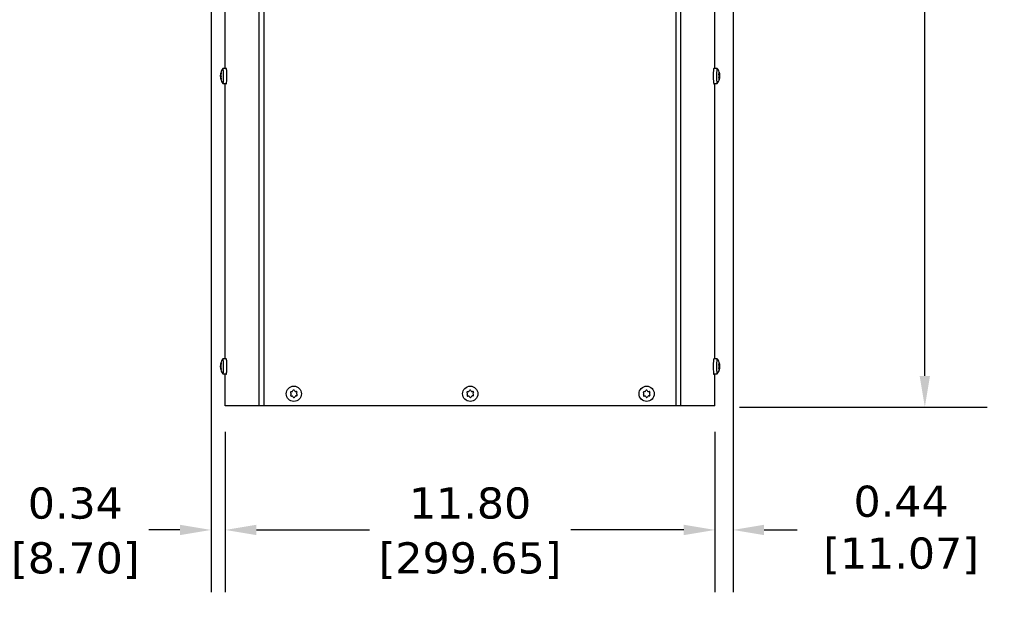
# Model space of a CAD drawing. Header units: inches. Extents: x -1 to 128, y 3 to 101.
# Tile 3 of 17: x 20 to 44, y 44 to 58. Entities that reach past the tile are written whole.
import ezdxf

# ---------------------------------------------------------------- set-up
doc = ezdxf.new("R2010")
doc.units = ezdxf.units.IN
doc.header["$LTSCALE"] = 12
doc.header["$MEASUREMENT"] = 0
doc.header["$PDSIZE"] = -1
doc.linetypes.add('SLD-Solid', pattern=[0])
doc.layers.add('DIMENSIONS', color=140, linetype='SLD-Solid', lineweight=25)
doc.styles.get("Standard").update_dxf_attribs({"font": 'verdana.ttf'})
doc.dimstyles.get("Standard").update_dxf_attribs({"dimtxt": 0.18, "dimasz": 0.18, "dimexe": 0.18, "dimexo": 0.0625, "dimgap": 0.09, "dimtad": 0, "dimtih": 1, "dimtoh": 1, "dimdec": 4, "dimzin": 0, "dimdsep": 46, "dimtxsty": 'Standard', "dimcen": 0.09, "dimadec": 0, "dimazin": 0, "dimtfac": 1, "dimtdec": 4, "dimtofl": 0, "dimtmove": 0, "dimatfit": 3, "dimfxl": 0, "dimtolj": 1, "dimtzin": 0, "dimarcsym": 0})

# ---------------------------------------------------------------- blocks, each defined once
blk = doc.blocks.new('*D138')
at = {"layer": 'Defpoints', "color": 0}
for p in [(36.668, 86.047), (41.838, 86.047), (36.774, 48.336)]:
    blk.add_point(p, dxfattribs=at)
at = {"layer": 'DIMENSIONS', "color": 0, "lineweight": -2}
for p, q in [((37.268, 86.047), (43.338, 86.047)), ((41.838, 85.297), (41.838, 68.652)), ((41.838, 49.086), (41.838, 64.612)), ((37.374, 48.336), (43.338, 48.336))]:
    blk.add_line(p, q, dxfattribs=at)
at = {"layer": 'DIMENSIONS', "color": 0}
for points in [[(41.713, 85.297), (41.963, 85.297), (41.838, 86.047)], [(41.713, 49.086), (41.963, 49.086), (41.838, 48.336)]]:
    blk.add_solid(points, dxfattribs=at)
at = {"layer": 'DIMENSIONS', "color": 0, "insert": (41.838, 66.632), "char_height": 0.75, "attachment_point": 5}
blk.add_mtext('\\A1; 37.71\\P [957.85]\\P (480V)', dxfattribs=at)
blk = doc.blocks.new('*D136')
at = {"layer": 'Defpoints', "color": 0}
for p in [(24.985, 48.336), (36.782, 48.336), (24.985, 45.374)]:
    blk.add_point(p, dxfattribs=at)
at = {"layer": 'DIMENSIONS', "color": 0, "lineweight": -2}
for p, q in [((24.985, 47.736), (24.985, 43.874)), ((36.782, 47.736), (36.782, 43.874)), ((25.735, 45.374), (28.458, 45.374)), ((36.032, 45.374), (33.308, 45.374))]:
    blk.add_line(p, q, dxfattribs=at)
at = {"layer": 'DIMENSIONS', "color": 0}
for points in [[(25.735, 45.499), (25.735, 45.249), (24.985, 45.374)], [(36.032, 45.499), (36.032, 45.249), (36.782, 45.374)]]:
    blk.add_solid(points, dxfattribs=at)
at = {"layer": 'DIMENSIONS', "color": 0, "char_height": 0.75, "attachment_point": 5}
for s, insert in [('\\A1;11.80', (30.883, 46.016)), ('\\A1;[299.65]', (30.883, 44.634))]:
    blk.add_mtext(s, dxfattribs=dict(at, insert=insert))
blk = doc.blocks.new('*D135')
at = {"layer": 'Defpoints', "color": 0}
for p in [(37.217, 58.851), (36.782, 48.336), (37.217, 45.374)]:
    blk.add_point(p, dxfattribs=at)
at = {"layer": 'DIMENSIONS', "color": 0, "lineweight": -2}
for p, q in [((37.217, 58.251), (37.217, 43.874)), ((36.782, 47.736), (36.782, 43.874)), ((36.032, 45.374), (35.282, 45.374)), ((37.967, 45.374), (38.764, 45.374))]:
    blk.add_line(p, q, dxfattribs=at)
at = {"layer": 'DIMENSIONS', "color": 0}
for points in [[(36.032, 45.499), (36.032, 45.249), (36.782, 45.374)], [(37.967, 45.499), (37.967, 45.249), (37.217, 45.374)]]:
    blk.add_solid(points, dxfattribs=at)
at = {"layer": 'DIMENSIONS', "color": 0, "insert": (41.103, 45.374), "char_height": 0.75, "attachment_point": 5}
blk.add_mtext('\\A1; 0.44\\P [11.07]', dxfattribs=at)
blk = doc.blocks.new('*D134')
at = {"layer": 'Defpoints', "color": 0}
for p in [(24.642, 59.467), (24.985, 48.336), (24.642, 45.374)]:
    blk.add_point(p, dxfattribs=at)
at = {"layer": 'DIMENSIONS', "color": 0, "lineweight": -2}
for p, q in [((24.642, 58.867), (24.642, 43.874)), ((24.985, 47.736), (24.985, 43.874)), ((23.892, 45.374), (23.142, 45.374)), ((25.735, 45.374), (26.485, 45.374))]:
    blk.add_line(p, q, dxfattribs=at)
at = {"layer": 'DIMENSIONS', "color": 0}
for points in [[(23.892, 45.499), (23.892, 45.249), (24.642, 45.374)], [(25.735, 45.499), (25.735, 45.249), (24.985, 45.374)]]:
    blk.add_solid(points, dxfattribs=at)
at = {"layer": 'DIMENSIONS', "color": 0, "char_height": 0.75, "attachment_point": 5}
for s, insert in [('\\A1;0.34', (21.373, 46.015)), ('\\A1;[8.70]', (21.373, 44.634))]:
    blk.add_mtext(s, dxfattribs=dict(at, insert=insert))

msp = doc.modelspace()

# ---------------------------------------------------------------- linework, layer by layer
for p, q in [((25.80281, 48.36631), (25.80281, 83.60331)), ((25.91837, 48.36631), (25.91837, 83.60331)), ((35.84778, 48.36631), (35.84778, 83.60331)), ((35.96334, 48.36631), (35.96334, 83.60331)), ((24.9847, 56.49931), (24.9847, 58.9502)), ((36.78146, 56.49931), (36.78146, 58.80325)), ((25.00991, 56.49931), (24.93021, 56.49931)), ((36.836, 56.49931), (36.75631, 56.49931)), ((24.87076, 56.34155), (24.88167, 56.34155)), ((24.8708, 56.29018), (24.88163, 56.29018)), ((24.87158, 56.35807), (24.88093, 56.35807)), ((24.87163, 56.27379), (24.88076, 56.27379)), ((24.87262, 56.3322), (24.88692, 56.3322)), ((24.87264, 56.29931), (24.88589, 56.29931)), ((24.87482, 56.37656), (24.88407, 56.37656)), ((24.87489, 56.2553), (24.88443, 56.2553)), ((24.87561, 56.38159), (24.88497, 56.38159)), ((24.88518, 56.25102), (24.87571, 56.25102)), ((24.8771, 56.3842), (24.88537, 56.3842)), ((24.87718, 56.24854), (24.88551, 56.24854)), ((24.88174, 56.39356), (24.88566, 56.39356)), ((24.88183, 56.23941), (24.88569, 56.23941)), ((36.89326, 56.34555), (36.87822, 56.34555)), ((36.89217, 56.26533), (36.87822, 56.26533)), ((36.8938, 56.26443), (36.87836, 56.26443)), ((36.88667, 56.26034), (36.8798, 56.26034)), ((36.88646, 56.26032), (36.87981, 56.26032)), ((36.89348, 56.29459), (36.88203, 56.29459)), ((36.89577, 56.3291), (36.88235, 56.3291)), ((36.88775, 56.39652), (36.88462, 56.39652)), ((36.89585, 56.31013), (36.88483, 56.31013)), ((36.88843, 56.2377), (36.88586, 56.2377)), ((36.89187, 56.38098), (36.88709, 56.38098)), ((36.88761, 56.37227), (36.89339, 56.37227)), ((36.89241, 56.25414), (36.88808, 56.25414)), ((24.93021, 56.13331), (25.00991, 56.13331)), ((24.9847, 49.49931), (24.9847, 56.13331)), ((36.75631, 56.13331), (36.836, 56.13331)), ((36.78146, 49.49931), (36.78146, 56.13331)), ((24.87076, 49.34155), (24.88167, 49.34155)), ((24.87158, 49.35807), (24.88093, 49.35807)), ((24.87482, 49.37656), (24.88407, 49.37656)), ((24.87561, 49.38159), (24.88497, 49.38159)), ((24.8771, 49.3842), (24.88537, 49.3842)), ((24.88174, 49.39356), (24.88566, 49.39356)), ((25.00991, 49.49931), (24.93021, 49.49931)), ((36.836, 49.49931), (36.75631, 49.49931)), ((36.89326, 49.34555), (36.87822, 49.34555)), ((36.88775, 49.39652), (36.88462, 49.39652)), ((36.89187, 49.38098), (36.88709, 49.38098)), ((36.88761, 49.37227), (36.89339, 49.37227)), ((24.8708, 49.29018), (24.88163, 49.29018)), ((24.87163, 49.27379), (24.88076, 49.27379)), ((24.87262, 49.3322), (24.88692, 49.3322)), ((24.87264, 49.29931), (24.88589, 49.29931)), ((24.87489, 49.2553), (24.88443, 49.2553)), ((24.88518, 49.25102), (24.87571, 49.25102)), ((24.87718, 49.24854), (24.88551, 49.24854)), ((24.88183, 49.23941), (24.88569, 49.23941)), ((24.93021, 49.13331), (25.00991, 49.13331)), ((24.9847, 48.36631), (24.9847, 49.13331)), ((36.75631, 49.13331), (36.836, 49.13331)), ((36.78146, 48.36631), (36.78146, 49.13331)), ((36.89217, 49.26533), (36.87822, 49.26533)), ((36.8938, 49.26443), (36.87836, 49.26443)), ((36.88667, 49.26034), (36.8798, 49.26034)), ((36.88646, 49.26032), (36.87981, 49.26032)), ((36.89348, 49.29459), (36.88203, 49.29459)), ((36.89577, 49.3291), (36.88235, 49.3291)), ((36.89585, 49.31013), (36.88483, 49.31013)), ((36.88843, 49.2377), (36.88586, 49.2377)), ((36.89241, 49.25414), (36.88808, 49.25414)), ((26.56885, 48.66249), (26.55884, 48.67803)), ((26.56133, 48.62707), (26.56978, 48.64351)), ((26.57387, 48.70728), (26.59234, 48.70818)), ((26.60831, 48.71847), (26.61676, 48.73492)), ((26.64961, 48.73652), (26.65963, 48.72098)), ((26.67652, 48.71229), (26.69499, 48.71319)), ((26.71281, 48.68555), (26.70435, 48.6691)), ((26.70528, 48.65013), (26.71529, 48.63459)), ((30.81885, 48.66249), (30.80884, 48.67803)), ((30.81133, 48.62707), (30.81978, 48.64351)), ((30.82387, 48.70728), (30.84234, 48.70818)), ((30.85831, 48.71847), (30.86676, 48.73492)), ((30.89961, 48.73652), (30.90963, 48.72098)), ((30.92652, 48.71229), (30.94499, 48.71319)), ((30.96281, 48.68555), (30.95435, 48.6691)), ((30.95528, 48.65013), (30.96529, 48.63459)), ((35.06885, 48.66249), (35.05884, 48.67803)), ((35.06133, 48.62707), (35.06978, 48.64351)), ((35.07387, 48.70728), (35.09234, 48.70818)), ((35.10831, 48.71847), (35.11676, 48.73492)), ((35.14961, 48.73652), (35.15963, 48.72098)), ((35.17652, 48.71229), (35.19499, 48.71319)), ((35.21281, 48.68555), (35.20435, 48.6691)), ((35.20528, 48.65013), (35.21529, 48.63459)), ((26.59761, 48.60032), (26.57914, 48.59942)), ((26.62452, 48.57609), (26.6145, 48.59164)), ((26.66582, 48.59414), (26.65737, 48.5777)), ((26.70026, 48.60533), (26.68179, 48.60443)), ((30.84761, 48.60032), (30.82914, 48.59942)), ((30.87452, 48.57609), (30.8645, 48.59164)), ((30.91582, 48.59414), (30.90737, 48.5777)), ((30.95026, 48.60533), (30.93179, 48.60443)), ((35.09761, 48.60032), (35.07914, 48.59942)), ((35.12452, 48.57609), (35.1145, 48.59164)), ((35.16582, 48.59414), (35.15737, 48.5777)), ((35.20026, 48.60533), (35.18179, 48.60443)), ((25.80281, 48.36631), (24.9847, 48.36631)), ((25.91837, 48.36631), (25.80281, 48.36631)), ((35.84778, 48.36631), (25.91837, 48.36631)), ((35.96334, 48.36631), (35.84778, 48.36631)), ((36.78146, 48.36631), (35.96334, 48.36631))]:
    msp.add_line(p, q)
for centre in [(26.63707, 48.65631), (30.88707, 48.65631), (35.13707, 48.65631)]:
    msp.add_circle(centre, 0.183)
for centre, radius, start, end in [((25.16838, 56.31631), 0.30107, 142.854325, 165.277309), ((36.59784, 56.31631), 0.30107, 11.697741, 37.145675), ((24.94149, 56.34633), 0.07088, 170.465111, 183.866057), ((24.94064, 56.28553), 0.07, 176.196512, 189.658034), ((24.78434, 56.3157), 0.08981, 349.484664, 10.585154), ((25.16838, 56.31631), 0.30107, 194.913513, 217.145675), ((24.91431, 56.35232), 0.03395, 168.940952, 196.913595), ((24.91499, 56.28114), 0.03458, 163.328327, 191.002841), ((24.84612, 56.31684), 0.04359, 337.870732, 22.199087), ((36.59784, 56.31631), 0.30107, 322.854325, 345.020358), ((36.8371, 56.3128), 0.04784, 348.804919, 11.682853), ((36.59784, 56.31631), 0.30107, 345.020358, 347.921705), ((36.80711, 56.31924), 0.08921, 354.138026, 6.349747), ((24.94149, 49.34633), 0.07088, 170.465111, 183.866057), ((25.16838, 49.31631), 0.30107, 142.854325, 165.277309), ((24.91431, 49.35232), 0.03395, 168.940952, 196.913595), ((36.59784, 49.31631), 0.30107, 11.697741, 37.145675), ((24.94064, 49.28553), 0.07, 176.196512, 189.658034), ((24.78434, 49.3157), 0.08981, 349.484664, 10.585154), ((25.16838, 49.31631), 0.30107, 194.913513, 217.145675), ((24.91499, 49.28114), 0.03458, 163.328327, 191.002841), ((24.84612, 49.31684), 0.04359, 337.870732, 22.199087), ((36.59784, 49.31631), 0.30107, 322.854325, 345.020358), ((36.8371, 49.3128), 0.04784, 348.804919, 11.682853), ((36.59784, 49.31631), 0.30107, 345.020358, 347.921705), ((36.80711, 49.31924), 0.08921, 354.138026, 6.349747), ((26.5748, 48.68831), 0.01899, 92.796077, 212.796077), ((26.57821, 48.61839), 0.01899, 152.796077, 272.796077), ((26.55288, 48.6522), 0.019, 332.796077, 32.796077), ((26.59141, 48.72716), 0.019, 272.796077, 332.796077), ((26.63365, 48.72624), 0.01899, 32.796077, 152.796077), ((26.6756, 48.73127), 0.019, 212.796077, 272.796077), ((26.69592, 48.69423), 0.01899, 332.796077, 92.796077), ((26.69933, 48.6243), 0.01899, 272.796077, 32.796077), ((26.72125, 48.66042), 0.019, 152.796077, 212.796077), ((30.8248, 48.68831), 0.01899, 92.796077, 212.796077), ((30.82821, 48.61839), 0.01899, 152.796077, 272.796077), ((30.80288, 48.6522), 0.019, 332.796077, 32.796077), ((30.84141, 48.72716), 0.019, 272.796077, 332.796077), ((30.88365, 48.72624), 0.01899, 32.796077, 152.796077), ((30.9256, 48.73127), 0.019, 212.796077, 272.796077), ((30.94592, 48.69423), 0.01899, 332.796077, 92.796077), ((30.94933, 48.6243), 0.01899, 272.796077, 32.796077), ((30.97125, 48.66042), 0.019, 152.796077, 212.796077), ((35.0748, 48.68831), 0.01899, 92.796077, 212.796077), ((35.07821, 48.61839), 0.01899, 152.796077, 272.796077), ((35.05288, 48.6522), 0.019, 332.796077, 32.796077), ((35.09141, 48.72716), 0.019, 272.796077, 332.796077), ((35.13365, 48.72624), 0.01899, 32.796077, 152.796077), ((35.1756, 48.73127), 0.019, 212.796077, 272.796077), ((35.19592, 48.69423), 0.01899, 332.796077, 92.796077), ((35.19933, 48.6243), 0.01899, 272.796077, 32.796077), ((35.22125, 48.66042), 0.019, 152.796077, 212.796077), ((26.59853, 48.58134), 0.019, 32.796077, 92.796077), ((26.64048, 48.58638), 0.01899, 212.796077, 332.796077), ((26.68272, 48.58546), 0.019, 92.796077, 152.796077), ((30.84853, 48.58134), 0.019, 32.796077, 92.796077), ((30.89048, 48.58638), 0.01899, 212.796077, 332.796077), ((30.93272, 48.58546), 0.019, 92.796077, 152.796077), ((35.09853, 48.58134), 0.019, 32.796077, 92.796077), ((35.14048, 48.58638), 0.01899, 212.796077, 332.796077), ((35.18272, 48.58546), 0.019, 92.796077, 152.796077)]:
    msp.add_arc(centre, radius, start, end)
for centre, major_axis, ratio, start_param, end_param in [((24.93021, 56.31631), (0, 0.183), 0.08715574, 0, 0.11454618), ((24.93021, 56.31631), (0, 0.183), 0.08715574, 3.02704648, 6.28318531), ((25.00991, 56.31631), (0, 0.183), 0.08715574, 3.14159265, 6.28318531), ((36.75631, 56.31631), (0, 0.183), 0.08715574, 0, 3.14159265), ((36.836, 56.31631), (0, 0.183), 0.08715574, 0, 3.25613883), ((36.836, 56.31631), (0, 0.183), 0.08715574, 6.16863913, 6.28318531), ((25.166, 56.36288), (-0.2958, -0.01513), 0.5041161, 0.04167911, 0.10507246), ((25.16605, 56.26936), (-0.29583, 0.01465), 0.49205426, 6.17730558, 6.24069893), ((25.16367, 56.31593), (-0.02368, 0.29524), 0.99617036, 1.28490201, 1.34829536), ((25.16367, 56.31593), (0.02368, -0.29524), 0.99617036, 4.77542487, 4.83881822), ((25.1707, 56.36326), (-0.29583, 0.01465), 0.49205426, 6.17730558, 6.24069893), ((25.17076, 56.26974), (-0.2958, -0.01513), 0.5041161, 0.04167911, 0.10507246), ((25.166, 56.36288), (-0.2958, -0.01513), 0.5041161, -0.30725109, -0.24385774), ((25.16605, 56.26936), (-0.29583, 0.01465), 0.49205426, 0.24305047, 0.30644382), ((25.17308, 56.31668), (-0.02368, 0.29524), 0.99617036, 1.28490206, 1.34829541), ((25.17308, 56.31668), (0.02368, -0.29524), 0.99617036, 4.77542489, 4.83881824), ((25.1707, 56.36326), (-0.29583, 0.01465), 0.49205426, 0.24305047, 0.30644382), ((25.17076, 56.26974), (-0.2958, -0.01513), 0.5041161, -0.30725109, -0.24385774), ((36.59389, 56.28706), (0.29352, -0.0397), 0.83740494, 0.30290764, 0.36630099), ((36.59366, 56.34099), (0.29202, 0.04951), 0.8860007, 5.88793505, 5.9513284), ((36.59761, 56.37024), (0.29619, 0.00126), 0.04859576, -0.29353172, -0.23013837), ((36.59807, 56.26238), (0.29619, 0.00126), 0.04859576, -0.29353172, -0.23013837), ((36.59366, 56.34099), (-0.29202, -0.04951), 0.8860007, 3.0952726, 3.15866595), ((36.59389, 56.28706), (-0.29352, 0.0397), 0.83740494, 3.0955701, 3.15896345), ((36.6018, 56.34555), (0.29352, -0.0397), 0.83740494, 0.30290764, 0.36630099), ((36.60203, 56.29162), (0.29202, 0.04951), 0.8860007, 5.88793505, 5.9513284), ((36.59807, 56.26238), (0.29619, 0.00126), 0.04859576, 0.05539847, 0.11879182), ((36.60203, 56.29162), (-0.29202, -0.04951), 0.8860007, 3.0952726, 3.15866595), ((36.6018, 56.34555), (-0.29352, 0.0397), 0.83740494, 3.0955701, 3.15896345), ((25.0096, 56.21631), (0, 0.1), 0.08715574, 2.54990401, 3.93789512), ((36.75656, 56.21631), (0, 0.1), 0.08715574, 2.33885522, 3.7332813), ((25.166, 49.36288), (-0.2958, -0.01513), 0.5041161, 0.04167911, 0.10507246), ((25.16367, 49.31593), (-0.02368, 0.29524), 0.99617036, 1.28490201, 1.34829536), ((25.1707, 49.36326), (-0.29583, 0.01465), 0.49205426, 6.17730558, 6.24069893), ((25.166, 49.36288), (-0.2958, -0.01513), 0.5041161, -0.30725109, -0.24385774), ((25.17308, 49.31668), (-0.02368, 0.29524), 0.99617036, 1.28490205, 1.3482954), ((25.1707, 49.36326), (-0.29583, 0.01465), 0.49205426, 0.24305047, 0.30644382), ((24.93021, 49.31631), (0, 0.183), 0.08715574, 0, 0.11454618), ((24.93021, 49.31631), (0, 0.183), 0.08715574, 3.02704648, 6.28318531), ((25.00991, 49.31631), (0, 0.183), 0.08715574, 3.14159265, 6.28318531), ((36.75631, 49.31631), (0, 0.183), 0.08715574, 0, 3.14159265), ((36.836, 49.31631), (0, 0.183), 0.08715574, 0, 3.25613883), ((36.836, 49.31631), (0, 0.183), 0.08715574, 6.16863913, 6.28318531), ((36.59761, 49.37024), (0.29619, 0.00126), 0.04859576, -0.29353172, -0.23013837), ((36.59366, 49.34099), (-0.29202, -0.04951), 0.8860007, 3.0952726, 3.15866595), ((36.6018, 49.34555), (0.29352, -0.0397), 0.83740494, 0.30290764, 0.36630099), ((36.60203, 49.29162), (-0.29202, -0.04951), 0.8860007, 3.0952726, 3.15866595), ((25.16605, 49.26936), (-0.29583, 0.01465), 0.49205426, 6.17730558, 6.24069893), ((25.16367, 49.31593), (0.02368, -0.29524), 0.99617036, 4.77542488, 4.83881823), ((25.17076, 49.26974), (-0.2958, -0.01513), 0.5041161, 0.04167911, 0.10507246), ((25.16605, 49.26936), (-0.29583, 0.01465), 0.49205426, 0.24305047, 0.30644382), ((25.17308, 49.31668), (0.02368, -0.29524), 0.99617036, 4.77542488, 4.83881823), ((25.17076, 49.26974), (-0.2958, -0.01513), 0.5041161, -0.30725109, -0.24385774), ((25.0096, 49.21631), (0, 0.1), 0.08715574, 2.54990401, 3.93789514), ((36.75656, 49.21631), (0, 0.1), 0.08715574, 2.33885518, 3.7332813), ((36.59389, 49.28706), (0.29352, -0.0397), 0.83740494, 0.30290764, 0.36630099), ((36.59366, 49.34099), (0.29202, 0.04951), 0.8860007, 5.88793505, 5.9513284), ((36.59807, 49.26238), (0.29619, 0.00126), 0.04859576, -0.29353172, -0.23013837), ((36.59389, 49.28706), (-0.29352, 0.0397), 0.83740494, 3.0955701, 3.15896345), ((36.60203, 49.29162), (0.29202, 0.04951), 0.8860007, 5.88793505, 5.9513284), ((36.59807, 49.26238), (0.29619, 0.00126), 0.04859576, 0.05539847, 0.11879182), ((36.6018, 49.34555), (-0.29352, 0.0397), 0.83740494, 3.0955701, 3.15896345)]:
    msp.add_ellipse(centre, major_axis=major_axis, ratio=ratio, start_param=start_param, end_param=end_param)
for points in [[(24.87482, 56.37656), (24.8752, 56.3784), (24.87557, 56.38023), (24.87592, 56.38198)], [(24.87578, 56.25097), (24.8755, 56.25239), (24.8752, 56.25384), (24.87489, 56.2553)], [(24.87482, 49.37656), (24.8752, 49.3784), (24.87557, 49.38023), (24.87592, 49.38198)], [(24.87578, 49.25097), (24.8755, 49.25239), (24.8752, 49.25384), (24.87489, 49.2553)]]:
    msp.add_open_spline(points, degree=3)
for points, knots in [([(24.87545, 56.38407), (24.87522, 56.38243), (24.87526, 56.38157), (24.87583, 56.38161), (24.87638, 56.38252), (24.8771, 56.3842)], [0, 0, 0, 0, 0.5, 0.5, 1, 1, 1, 1]), ([(24.87718, 56.24854), (24.87646, 56.25018), (24.87592, 56.25104), (24.87534, 56.251), (24.8753, 56.25009), (24.87553, 56.24841)], [0, 0, 0, 0, 0.5, 0.5, 1, 1, 1, 1]), ([(24.88174, 56.39356), (24.88267, 56.39523), (24.88354, 56.39613), (24.88492, 56.3962), (24.88543, 56.39535), (24.88594, 56.39204), (24.88593, 56.38962), (24.88542, 56.3839), (24.88492, 56.38062), (24.88423, 56.37731)], [0, 0, 0, 0, 0.25, 0.25, 0.5, 0.5, 0.75, 0.75, 1, 1, 1, 1]), ([(24.8843, 56.25605), (24.88499, 56.25275), (24.8855, 56.24947), (24.88602, 56.24373), (24.88603, 56.24125), (24.88553, 56.23785), (24.88502, 56.23695), (24.88364, 56.23692), (24.88277, 56.23778), (24.88183, 56.23941)], [0, 0, 0, 0, 0.25, 0.25, 0.5, 0.5, 0.75, 0.75, 1, 1, 1, 1]), ([(36.87984, 56.33803), (36.879, 56.3408), (36.87833, 56.34403), (36.87749, 56.35061), (36.87733, 56.354), (36.8776, 56.35997), (36.87802, 56.36251), (36.87931, 56.36608), (36.88017, 56.36712), (36.88115, 56.36728)], [0, 0, 0, 0, 0.25, 0.25, 0.5, 0.5, 0.75, 0.75, 1, 1, 1, 1]), ([(36.88161, 56.25942), (36.88063, 56.25926), (36.87977, 56.25997), (36.87845, 56.26296), (36.878, 56.26527), (36.87769, 56.27091), (36.87781, 56.27419), (36.87859, 56.28081), (36.87924, 56.28413), (36.88006, 56.28707)], [0, 0, 0, 0, 0.25, 0.25, 0.5, 0.5, 0.75, 0.75, 1, 1, 1, 1]), ([(36.88489, 56.39492), (36.88433, 56.39785), (36.88395, 56.40036), (36.88363, 56.40396), (36.88369, 56.40504), (36.88428, 56.40537), (36.88479, 56.40462), (36.88611, 56.40159), (36.88691, 56.39929), (36.88775, 56.39652)], [0, 0, 0, 0, 0.25, 0.25, 0.5, 0.5, 0.75, 0.75, 1, 1, 1, 1]), ([(36.88843, 56.2377), (36.88761, 56.23476), (36.88683, 56.23225), (36.88554, 56.22866), (36.88504, 56.22758), (36.88445, 56.22725), (36.88438, 56.22799), (36.88467, 56.23103), (36.88503, 56.23332), (36.88556, 56.23609)], [0, 0, 0, 0, 0.25, 0.25, 0.5, 0.5, 0.75, 0.75, 1, 1, 1, 1]), ([(36.88601, 56.36818), (36.88677, 56.36834), (36.88731, 56.36939), (36.88779, 56.37297), (36.88774, 56.37552), (36.8874, 56.37847)], [0, 0, 0, 0, 0.5, 0.5, 1, 1, 1, 1]), ([(36.88794, 56.25164), (36.88826, 56.25443), (36.88829, 56.25672), (36.88778, 56.25975), (36.88723, 56.26048), (36.88646, 56.26032)], [0, 0, 0, 0, 0.5, 0.5, 1, 1, 1, 1]), ([(36.89105, 56.37233), (36.89098, 56.37201), (36.89092, 56.37162), (36.89072, 56.36965), (36.89073, 56.36734), (36.89104, 56.3617), (36.89135, 56.35842), (36.89218, 56.35181), (36.8927, 56.34848), (36.89326, 56.34555)], [0.17116719, 0.17116719, 0.17116719, 0.17116719, 0.25, 0.25, 0.5, 0.5, 0.75, 0.75, 1, 1, 1, 1]), ([(36.89348, 56.29459), (36.89294, 56.29181), (36.89245, 56.28859), (36.89168, 56.282), (36.8914, 56.27861), (36.89113, 56.27264), (36.89115, 56.2701), (36.89146, 56.26653), (36.89176, 56.2655), (36.89217, 56.26533)], [0, 0, 0, 0, 0.25, 0.25, 0.5, 0.5, 0.75, 0.75, 1, 1, 1, 1]), ([(36.89187, 56.38098), (36.8925, 56.37819), (36.89298, 56.37589), (36.89349, 56.37286), (36.89353, 56.37213), (36.89334, 56.37229)], [0, 0, 0, 0, 0.5, 0.5, 1, 1, 1, 1]), ([(36.8938, 56.26443), (36.89399, 56.26427), (36.89396, 56.26322), (36.89347, 56.25964), (36.89302, 56.2571), (36.89241, 56.25414)], [0, 0, 0, 0, 0.5, 0.5, 1, 1, 1, 1]), ([(24.87545, 49.38407), (24.87522, 49.38243), (24.87526, 49.38157), (24.87583, 49.38161), (24.87638, 49.38252), (24.8771, 49.3842)], [0, 0, 0, 0, 0.5, 0.5, 1, 1, 1, 1]), ([(24.88174, 49.39356), (24.88267, 49.39523), (24.88354, 49.39613), (24.88492, 49.3962), (24.88543, 49.39535), (24.88594, 49.39204), (24.88593, 49.38962), (24.88542, 49.3839), (24.88492, 49.38062), (24.88423, 49.37731)], [0, 0, 0, 0, 0.25, 0.25, 0.5, 0.5, 0.75, 0.75, 1, 1, 1, 1]), ([(36.87984, 49.33803), (36.879, 49.3408), (36.87833, 49.34403), (36.87749, 49.35061), (36.87733, 49.354), (36.8776, 49.35997), (36.87802, 49.36251), (36.87931, 49.36608), (36.88017, 49.36712), (36.88115, 49.36728)], [0, 0, 0, 0, 0.25, 0.25, 0.5, 0.5, 0.75, 0.75, 1, 1, 1, 1]), ([(36.88489, 49.39492), (36.88433, 49.39785), (36.88395, 49.40036), (36.88363, 49.40396), (36.88369, 49.40504), (36.88428, 49.40537), (36.88479, 49.40462), (36.88611, 49.40159), (36.88691, 49.39929), (36.88775, 49.39652)], [0, 0, 0, 0, 0.25, 0.25, 0.5, 0.5, 0.75, 0.75, 1, 1, 1, 1]), ([(36.88601, 49.36818), (36.88677, 49.36834), (36.88731, 49.36939), (36.88779, 49.37297), (36.88774, 49.37552), (36.8874, 49.37847)], [0, 0, 0, 0, 0.5, 0.5, 1, 1, 1, 1]), ([(36.89105, 49.37233), (36.89098, 49.37201), (36.89092, 49.37162), (36.89072, 49.36965), (36.89073, 49.36734), (36.89104, 49.3617), (36.89135, 49.35842), (36.89218, 49.35181), (36.8927, 49.34848), (36.89326, 49.34555)], [0.17116719, 0.17116719, 0.17116719, 0.17116719, 0.25, 0.25, 0.5, 0.5, 0.75, 0.75, 1, 1, 1, 1]), ([(36.89187, 49.38098), (36.8925, 49.37819), (36.89298, 49.37589), (36.89349, 49.37286), (36.89353, 49.37213), (36.89334, 49.37229)], [0, 0, 0, 0, 0.5, 0.5, 1, 1, 1, 1]), ([(24.87718, 49.24854), (24.87646, 49.25018), (24.87592, 49.25104), (24.87534, 49.251), (24.8753, 49.25009), (24.87553, 49.24841)], [0, 0, 0, 0, 0.5, 0.5, 1, 1, 1, 1]), ([(24.8843, 49.25605), (24.88499, 49.25275), (24.8855, 49.24947), (24.88602, 49.24373), (24.88603, 49.24125), (24.88553, 49.23785), (24.88502, 49.23695), (24.88364, 49.23692), (24.88277, 49.23778), (24.88183, 49.23941)], [0, 0, 0, 0, 0.25, 0.25, 0.5, 0.5, 0.75, 0.75, 1, 1, 1, 1]), ([(36.88161, 49.25942), (36.88063, 49.25926), (36.87977, 49.25997), (36.87845, 49.26296), (36.878, 49.26527), (36.87769, 49.27091), (36.87781, 49.27419), (36.87859, 49.28081), (36.87924, 49.28413), (36.88006, 49.28707)], [0, 0, 0, 0, 0.25, 0.25, 0.5, 0.5, 0.75, 0.75, 1, 1, 1, 1]), ([(36.88843, 49.2377), (36.88761, 49.23476), (36.88683, 49.23225), (36.88554, 49.22866), (36.88504, 49.22758), (36.88445, 49.22725), (36.88438, 49.22799), (36.88467, 49.23103), (36.88503, 49.23332), (36.88556, 49.23609)], [0, 0, 0, 0, 0.25, 0.25, 0.5, 0.5, 0.75, 0.75, 1, 1, 1, 1]), ([(36.88794, 49.25164), (36.88826, 49.25443), (36.88829, 49.25672), (36.88778, 49.25975), (36.88723, 49.26048), (36.88646, 49.26032)], [0, 0, 0, 0, 0.5, 0.5, 1, 1, 1, 1]), ([(36.89348, 49.29459), (36.89294, 49.29181), (36.89245, 49.28859), (36.89168, 49.282), (36.8914, 49.27861), (36.89113, 49.27264), (36.89115, 49.2701), (36.89146, 49.26653), (36.89176, 49.2655), (36.89217, 49.26533)], [0, 0, 0, 0, 0.25, 0.25, 0.5, 0.5, 0.75, 0.75, 1, 1, 1, 1]), ([(36.8938, 49.26443), (36.89399, 49.26427), (36.89396, 49.26322), (36.89347, 49.25964), (36.89302, 49.2571), (36.89241, 49.25414)], [0, 0, 0, 0, 0.5, 0.5, 1, 1, 1, 1])]:
    msp.add_open_spline(points, degree=3, knots=knots)

# ---------------------------------------------------------------- dimensions: what is measured, and where the dimension line sits
at = {"layer": 'DIMENSIONS'}
dim = msp.add_linear_dim(base=(41.83811, 86.04681), p1=(36.77426, 48.33629), p2=(36.66786, 86.04681), angle=90, text=' <>\\P (480V)', dimstyle='Standard', override={"dimtxt": 0.75, "dimasz": 0.75, "dimexe": 1.5, "dimexo": 0.6, "dimgap": 0.25, "dimdec": 2, "dimzin": 1, "dimpost": '\\X', "dimtdec": 2, "dimtzin": 1}, dxfattribs=at)
dim.commit()
dim.dimension.update_dxf_attribs({"geometry": '*D138', "text_midpoint": (41.83811, 66.63206), "dimtype": 160})
for base, p1, p2, picture, middle in [((24.642, 45.37417), (24.9847, 48.33629), (24.642, 59.46731), '*D134', (21.3726, 45.37417)), ((24.9847, 45.37417), (36.78181, 48.33629), (24.9847, 48.33629), '*D136', (30.88326, 45.37417))]:
    dim = msp.add_linear_dim(base=base, p1=p1, p2=p2, dimstyle='Standard', override={"dimtxt": 0.75, "dimasz": 0.75, "dimexe": 1.5, "dimexo": 0.6, "dimgap": 0.25, "dimdec": 2, "dimzin": 1, "dimpost": '\\X', "dimtdec": 2, "dimtzin": 1}, dxfattribs=at)
    dim.commit()
    dim.dimension.update_dxf_attribs({"geometry": picture, "text_midpoint": middle})
dim = msp.add_linear_dim(base=(37.21748, 45.37417), p1=(36.78181, 48.33629), p2=(37.21748, 58.8515), text=' <>', dimstyle='Standard', override={"dimtxt": 0.75, "dimasz": 0.75, "dimexe": 1.5, "dimexo": 0.6, "dimgap": 0.25, "dimdec": 2, "dimzin": 1, "dimpost": '\\X', "dimtdec": 2, "dimtzin": 1}, dxfattribs=at)
dim.commit()
dim.dimension.update_dxf_attribs({"geometry": '*D135', "text_midpoint": (41.10319, 45.37417), "dimtype": 160})

doc.saveas('drawing.dxf')
